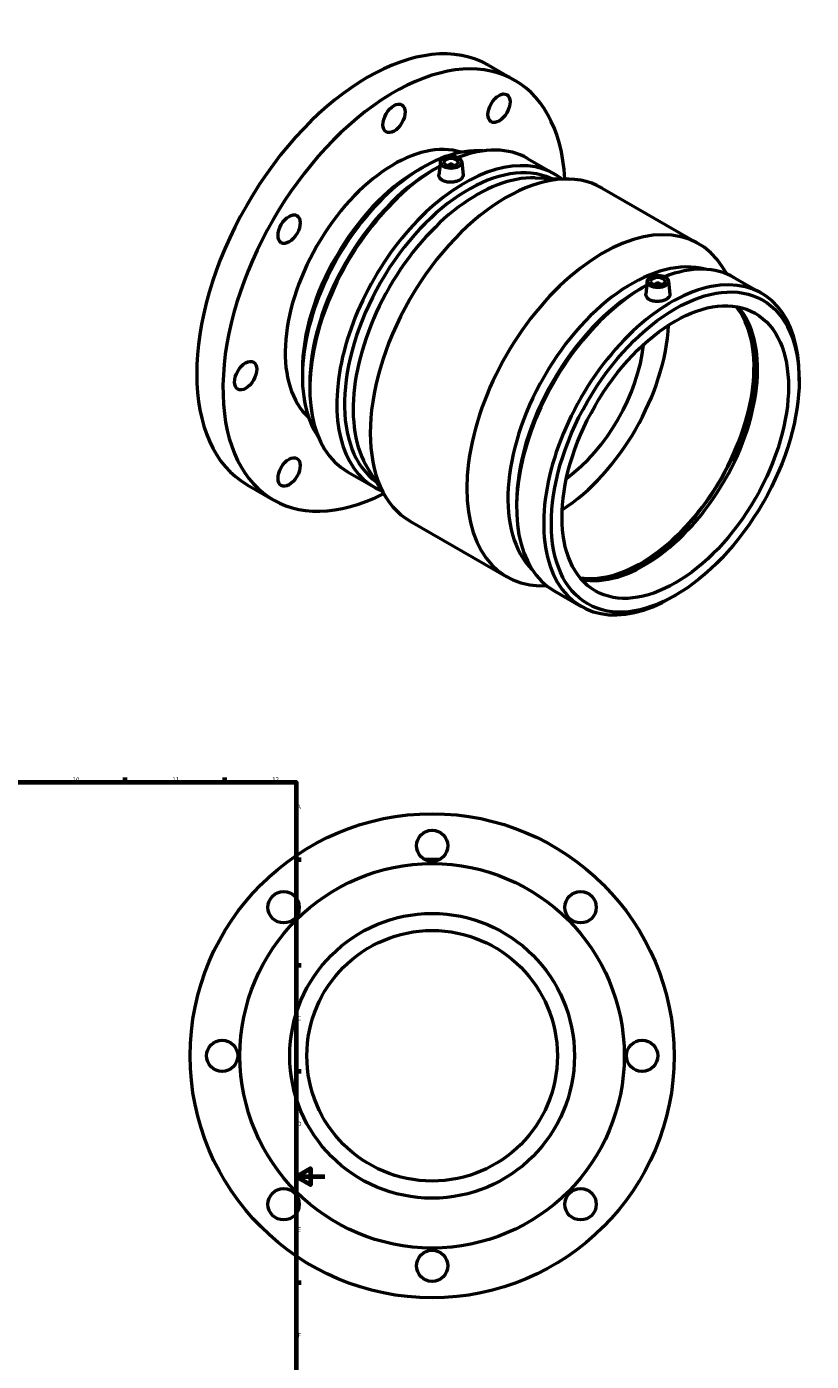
# Model space of a CAD drawing. Header units: millimetres. Extents: x -179 to 1183, y -665 to 1105.
# Tile 7 of 7: x 632 to 1183, y 167 to 1105. Entities that reach past the tile are written whole.
import ezdxf

# ---------------------------------------------------------------- set-up
doc = ezdxf.new("R2010")
doc.units = ezdxf.units.MM
doc.layers.add('Border (ANSI)', color=7, linetype='Continuous', lineweight=70)
doc.layers.add('Visible (ANSI)', color=7, linetype='Continuous', lineweight=50)
doc.styles.add('Note Text (ANSI)', font='tahoma.ttf')

# ---------------------------------------------------------------- blocks, each defined once
blk = doc.blocks.new('Borders Default Border')
at = {"layer": 'Border (ANSI)'}
for p, q in [((700.83, 574), (700.83, 577.45)), ((770.92, 574), (770.92, 577.45)), ((821, 519.75), (824.45, 519.75)), ((821, 445.5), (824.45, 445.5)), ((821, 371.25), (824.45, 371.25)), ((821, 222.75), (824.45, 222.75))]:
    blk.add_line(p, q, dxfattribs=at)
at = {"layer": 'Border (ANSI)', "flags": 128}
for points in [[(20, 20), (20, 574), (821, 574), (821, 20), (20, 20)], [(841, 297), (821, 297), (831, 302.77), (831, 291.23), (821, 297)]]:
    blk.add_lwpolyline(points, dxfattribs=at)
at = {"layer": 'Border (ANSI)', "attachment_point": 7, "style": 'Note Text (ANSI)'}
for s, insert, char_height in [('10', (663.96, 574.34), 3.048), ('11', (734.04, 574.4), 3.048), ('12', (804.13, 574.4), 3.048), ('A', (821.63, 555.35), 3.05), ('B', (821.99, 481.1), 3.05), ('C', (821.8, 406.8), 3.05), ('D', (821.81, 332.6), 3.05), ('E', (822.05, 258.35), 3.05), ('F', (822.14, 184.1), 3.05)]:
    blk.add_mtext(s, dxfattribs=dict(at, insert=insert, char_height=char_height))

msp = doc.modelspace()

# ---------------------------------------------------------------- linework, layer by layer
at = {"layer": 'Visible (ANSI)'}
for p, q in [((956.1813, 1077.5885), (974.5661, 1067.0014)), ((906.1281, 1003.691), (909.9317, 1005.8984)), ((917.2069, 1004.1056), (919.8884, 1005.6618)), ((922.2589, 1009.7274), (921.2787, 1000.5858)), ((927.7446, 1007.0086), (927.7446, 1006.8223)), ((931.7446, 1007.0086), (931.7446, 1006.8223)), ((937.2304, 1009.7274), (938.2136, 1000.5573)), ((983.5626, 1012.0851), (1002.581, 1001.1332)), ((988.7682, 998.4919), (1013.1161, 997.611)), ((1035.8245, 991.3366), (1103.7068, 952.2458)), ((1123.5195, 931.0101), (1120.5317, 935.7545)), ((1128.866, 928.4105), (1147.8844, 917.4586)), ((1062.5103, 920.431), (1065.1918, 921.9872)), ((1067.5623, 926.0528), (1066.5821, 916.9112)), ((1073.048, 923.1477), (1073.048, 923.334)), ((1077.048, 923.1477), (1077.048, 923.334)), ((1082.5337, 926.0528), (1083.5169, 916.8826)), ((825.3014, 863.3332), (825.3014, 858.9355)), ((830.5036, 853.543), (830.5036, 850.4426)), ((1174.289, 856.0619), (1174.289, 859.1623)), ((856.9083, 792.1463), (875.9266, 781.1943)), ((871.278, 794.4669), (884.2609, 773.8503)), ((786.5104, 782.9502), (804.8952, 772.3631)), ((975.807, 769.8683), (975.807, 766.7679)), ((901.0858, 757.359), (968.9681, 718.2683)), ((997.2796, 711.7911), (991.6765, 711.9938)), ((1002.2116, 708.4716), (1021.23, 697.5197)), ((1087.5857, 705.4992), (1084.9042, 703.943)), ((910.9185, 519.9274), (922.009, 519.9274))]:
    msp.add_line(p, q, dxfattribs=at)
for centre, radius in [((916.4637, 381.9274), 170), ((916.4637, 529.4274), 11), ((916.4637, 381.9274), 135), ((812.1655, 486.2256), 11), ((1020.762, 486.2256), 11), ((916.4637, 381.9274), 100), ((916.4637, 381.9274), 88), ((768.9637, 381.9274), 11), ((1063.9637, 381.9274), 11), ((812.1655, 277.6291), 11), ((1020.762, 277.6291), 11), ((916.4637, 234.4274), 11)]:
    msp.add_circle(centre, radius, dxfattribs=at)
for centre, major_axis, ratio, start_param, end_param in [((871.3459, 930.2694), (84.8355, 147.3192), 0.57809312, 0, 3.14159265), ((889.7306, 919.6823), (84.8355, 147.3192), 0.57809312, 5.56046737, 10.1474959), ((889.7306, 919.6823), (53.9628, 93.708), 0.57809312, 0.12028267, 3.02130998), ((910.2603, 907.86), (-59.9587, -104.12), 0.57809312, 3.41047497, 6.01430299), ((939.2538, 891.1638), (63.3272, 109.9694), 0.57809312, 6.2022558, 9.50570747), ((941.9458, 889.6136), (61.4274, 106.6704), 0.57809312, 0.05554373, 3.08604892), ((968.4552, 874.3478), (67.3693, 116.9888), 0.57809312, 0, 3.14159265), ((920.2355, 902.1157), (63.3272, 109.9694), 0.57809312, 0, 0.62325138), ((920.2355, 902.1157), (-63.3272, -109.9694), 0.57809312, 3.90596842, 6.28318531), ((906.4419, 910.0589), (-57.2639, -99.4404), 0.57809312, 3.92892453, 5.49585344), ((917.5435, 903.6659), (-61.4274, -106.6704), 0.57809312, 3.92892453, 5.49585344), ((929.7446, 1007.0086), (-2, 0), 0.5758617, 2.97290348, 6.45187448), ((948.0463, 886.1005), (61.4274, 106.6704), 0.57809312, 0.29660479, 2.84498786), ((1036.3374, 835.257), (67.3693, 116.9888), 0.57809312, 5.98658051, 9.72138275), ((1056.7463, 823.5043), (61.4274, 106.6704), 0.57809312, 0.14952776, 2.99206489), ((1065.5388, 818.4411), (63.3272, 109.9694), 0.57809312, 0, 0.62325138), ((1065.5388, 818.4411), (-63.3272, -109.9694), 0.57809312, 3.90596842, 6.28318531), ((1062.8469, 819.9913), (-61.4274, -106.6704), 0.57809312, 3.92892453, 5.49585344), ((1084.5572, 807.4891), (63.3272, 109.9694), 0.57809312, 5.49585344, 10.21210983), ((1075.048, 923.334), (-2, 0), 0.5758617, 2.97290348, 6.45187448), ((1063.0456, 819.8768), (-56.1411, -97.4906), 0.57809312, 0.21641273, 2.92517992), ((1063.0456, 819.8768), (-56.5151, -98.1401), 0.57809312, 0.23081133, 2.91078133), ((1065.5388, 818.4411), (-56.1411, -97.4906), 0.57809312, 0.19381958, 2.94777307), ((1003.1034, 854.3952), (56.1411, 97.4906), 0.57809312, 3.98440857, 5.44036939), ((1003.1034, 854.3952), (43.9148, 76.2593), 0.57809312, 4.04945644, 5.37532152)]:
    msp.add_ellipse(centre, major_axis=major_axis, ratio=ratio, start_param=start_param, end_param=end_param, dxfattribs=at)
for centre, major_axis, ratio in [((889.7306, 1040.2705), (-5.4894, -9.5324), 0.57809312), ((963.4806, 1047.4208), (-5.4894, -9.5324), 0.57809312), ((929.7446, 1009.4612), (-7.5, 0), 0.5758617), ((929.7446, 1009.4612), (-5, 0), 0.5758617), ((815.9806, 962.4812), (-5.4894, -9.5324), 0.57809312), ((1087.2491, 805.9389), (-61.4274, -106.6704), 0.57809312), ((1075.048, 925.7866), (-7.5, 0), 0.5758617), ((1075.048, 925.7866), (-5, 0), 0.5758617), ((1087.2491, 805.9389), (-56.1411, -97.4906), 0.57809312), ((785.4324, 859.6209), (-5.4894, -9.5324), 0.57809312), ((815.9806, 791.9437), (-5.4894, -9.5324), 0.57809312)]:
    msp.add_ellipse(centre, major_axis=major_axis, ratio=ratio, dxfattribs=at)
for points, knots in [([(938.2129, 1000.5573), (938.2235, 1000.4618), (938.2286, 1000.367), (938.2257, 999.6893), (938.0104, 999.0667), (937.1415, 997.9077), (936.4878, 997.3708), (934.9814, 996.5033), (934.028, 996.1148), (931.9395, 995.5707), (930.8043, 995.4157), (928.6744, 995.3543), (927.5375, 995.4442), (925.4457, 995.8968), (924.4907, 996.2601), (922.9833, 997.1282), (922.3312, 997.6903), (921.4688, 998.939), (921.2586, 999.6248), (921.2615, 1000.3726), (921.2676, 1000.4789), (921.2794, 1000.5858)], [0.58821173, 0.58821173, 0.58821173, 0.58821173, 0.63955077, 0.63955077, 0.95911138, 0.95911138, 1.27867199, 1.27867199, 1.5982326, 1.5982326, 1.9177932, 1.9177932, 2.23756859, 2.23756859, 2.55734398, 2.55734398, 2.87711936, 2.87711936, 3.19689475, 3.19689475, 3.24918309, 3.24918309, 3.24918309, 3.24918309]), ([(1069.0404, 913.0195), (1068.2867, 913.4535), (1067.6345, 914.0157), (1066.7722, 915.2643), (1066.5619, 915.9502), (1066.5649, 916.698), (1066.571, 916.8042), (1066.5828, 916.9111)], [0, 0, 0, 0, 0.319775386, 0.319775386, 0.639550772, 0.639550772, 0.691839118, 0.691839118, 0.691839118, 0.691839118]), ([(1083.5163, 916.8826), (1083.5269, 916.7871), (1083.5319, 916.6923), (1083.529, 916.0147), (1083.3138, 915.392), (1082.4449, 914.2331), (1081.7912, 913.6962), (1080.2848, 912.8287), (1079.3314, 912.4402), (1077.2429, 911.896), (1076.1077, 911.741), (1073.9778, 911.6797), (1072.8409, 911.7696), (1070.7491, 912.2221), (1069.7941, 912.5855), (1069.0404, 913.0195)], [3.1455557, 3.1455557, 3.1455557, 3.1455557, 3.19689475, 3.19689475, 3.51645536, 3.51645536, 3.83601596, 3.83601596, 4.15557657, 4.15557657, 4.47513718, 4.47513718, 4.79491256, 4.79491256, 5.11468795, 5.11468795, 5.11468795, 5.11468795])]:
    msp.add_open_spline(points, degree=3, knots=knots, dxfattribs=at)

# ---------------------------------------------------------------- block references
msp.add_blockref('Borders Default Border', (0, 0))

doc.saveas('drawing.dxf')
